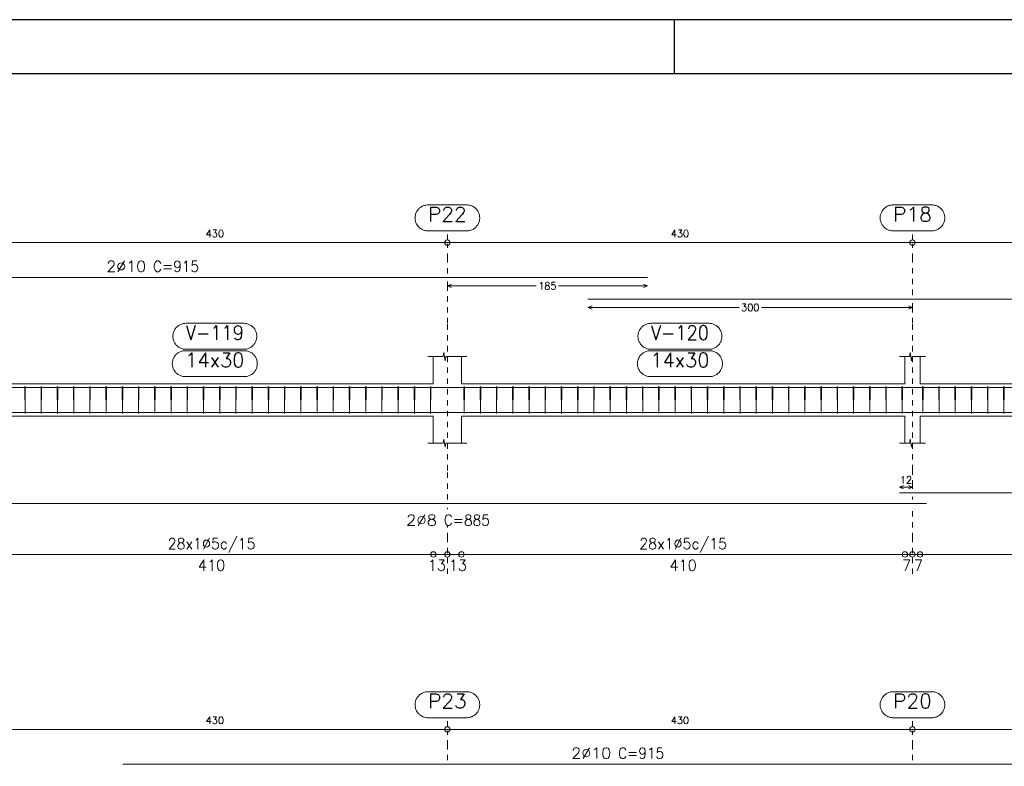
# Model space of a CAD drawing. Header units: millimetres. Extents: x -80 to 444, y 0 to 170.
# Tile 45 of 133: x 112 to 130, y 46 to 59. Entities that reach past the tile are written whole.
import ezdxf
from ezdxf.enums import TextEntityAlignment as Align

# ---------------------------------------------------------------- set-up
doc = ezdxf.new("R2010")
doc.units = ezdxf.units.MM
doc.linetypes.add('CYPE_PUNTO', pattern=[0.075, 0, -0.075])
for name, color, linetype, lineweight in [('ARM_DENTRO_VIGA', 4, 'Continuous', 15), ('ARM_ESTRIBOS', 3, 'Continuous', 0), ('ARM_TEXTOS', 3, 'Continuous', 0), ('COT_ARM', 3, 'Continuous', 0), ('COT_COTAS', 3, 'Continuous', 0), ('COT_EST', 3, 'Continuous', 0), ('COT_LIN_APOIOS', 2, 'CYPE_PUNTO', 0), ('COT_LIN_AUX_COTA', 2, 'CYPE_PUNTO', 0), ('REF_NOME', 3, 'Continuous', 0), ('REF_REFERENCIA', 3, 'Continuous', 0), ('SEC_CONTORNOS', 2, 'Continuous', 9), ('TEXTO_COT_ARM', 3, 'Continuous', 0), ('TEXTO_REF_NOME', 3, 'Continuous', 0), ('TEXTO_REF_REFERENCIA', 3, 'Continuous', 0), ('TXT_COMP', 3, 'Continuous', 0), ('TXT_EST', 3, 'Continuous', 0)]:
    doc.layers.add(name, color=color, linetype=linetype, lineweight=lineweight)
doc.styles.add('CYPETXT', font='romans', dxfattribs={"height": 0.2})

msp = doc.modelspace()

# ---------------------------------------------------------------- linework, layer by layer
at = {"color": 1}
msp.add_line((124.1, 58.4), (124.1, 59.4), dxfattribs=at)
at = {"color": 2}
msp.add_lwpolyline([(90, 59.4), (90, 0), (174.1, 0), (174.1, 59.4)], close=True, dxfattribs=at)
at = {"color": 6}
msp.add_lwpolyline([(92.5, 58.4), (92.5, 1), (173.1, 1), (173.1, 58.4)], close=True, dxfattribs=at)
at = {"layer": 'ARM_DENTRO_VIGA'}
for points in [[(105.298, 54.6341), (123.598, 54.6341)], [(122.498, 54.2341), (140.798, 54.2341)], [(105.298, 52.6006), (123.598, 52.6006)], [(122.498, 52.6006), (140.798, 52.6006)], [(111.059, 52.1386), (128.759, 52.1386)], [(128.259, 52.1386), (145.959, 52.1386)], [(128.259, 50.6531), (145.959, 50.6531)], [(111.059, 50.4531), (128.759, 50.4531)], [(113.898, 45.6341), (132.198, 45.6341)]]:
    msp.add_lwpolyline(points, dxfattribs=at)
at = {"layer": 'ARM_ESTRIBOS'}
for points in [[(112.094, 52.5716), (112.094, 52.6206), (112.089, 52.1206), (112.084, 52.6206), (112.084, 52.5906), (112.084, 52.5416)], [(112.394, 52.5716), (112.394, 52.6206), (112.389, 52.1206), (112.384, 52.6206), (112.384, 52.5906), (112.384, 52.5416)], [(112.694, 52.5716), (112.694, 52.6206), (112.689, 52.1206), (112.684, 52.6206), (112.684, 52.5906), (112.684, 52.5416)], [(112.994, 52.5716), (112.994, 52.6206), (112.989, 52.1206), (112.984, 52.6206), (112.984, 52.5906), (112.984, 52.5416)], [(113.294, 52.5716), (113.294, 52.6206), (113.289, 52.1206), (113.284, 52.6206), (113.284, 52.5906), (113.284, 52.5416)], [(113.594, 52.5716), (113.594, 52.6206), (113.589, 52.1206), (113.584, 52.6206), (113.584, 52.5906), (113.584, 52.5416)], [(113.894, 52.5716), (113.894, 52.6206), (113.889, 52.1206), (113.884, 52.6206), (113.884, 52.5906), (113.884, 52.5416)], [(114.194, 52.5716), (114.194, 52.6206), (114.189, 52.1206), (114.184, 52.6206), (114.184, 52.5906), (114.184, 52.5416)], [(114.494, 52.5716), (114.494, 52.6206), (114.489, 52.1206), (114.484, 52.6206), (114.484, 52.5906), (114.484, 52.5416)], [(114.794, 52.5716), (114.794, 52.6206), (114.789, 52.1206), (114.784, 52.6206), (114.784, 52.5906), (114.784, 52.5416)], [(115.094, 52.5716), (115.094, 52.6206), (115.089, 52.1206), (115.084, 52.6206), (115.084, 52.5906), (115.084, 52.5416)], [(115.394, 52.5716), (115.394, 52.6206), (115.389, 52.1206), (115.384, 52.6206), (115.384, 52.5906), (115.384, 52.5416)], [(115.694, 52.5716), (115.694, 52.6206), (115.689, 52.1206), (115.684, 52.6206), (115.684, 52.5906), (115.684, 52.5416)], [(115.994, 52.5716), (115.994, 52.6206), (115.989, 52.1206), (115.984, 52.6206), (115.984, 52.5906), (115.984, 52.5416)], [(116.294, 52.5716), (116.294, 52.6206), (116.289, 52.1206), (116.284, 52.6206), (116.284, 52.5906), (116.284, 52.5416)], [(116.594, 52.5716), (116.594, 52.6206), (116.589, 52.1206), (116.584, 52.6206), (116.584, 52.5906), (116.584, 52.5416)], [(116.894, 52.5716), (116.894, 52.6206), (116.889, 52.1206), (116.884, 52.6206), (116.884, 52.5906), (116.884, 52.5416)], [(117.194, 52.5716), (117.194, 52.6206), (117.189, 52.1206), (117.184, 52.6206), (117.184, 52.5906), (117.184, 52.5416)], [(117.494, 52.5716), (117.494, 52.6206), (117.489, 52.1206), (117.484, 52.6206), (117.484, 52.5906), (117.484, 52.5416)], [(117.794, 52.5716), (117.794, 52.6206), (117.789, 52.1206), (117.784, 52.6206), (117.784, 52.5906), (117.784, 52.5416)], [(118.094, 52.5716), (118.094, 52.6206), (118.089, 52.1206), (118.084, 52.6206), (118.084, 52.5906), (118.084, 52.5416)], [(118.394, 52.5716), (118.394, 52.6206), (118.389, 52.1206), (118.384, 52.6206), (118.384, 52.5906), (118.384, 52.5416)], [(118.694, 52.5716), (118.694, 52.6206), (118.689, 52.1206), (118.684, 52.6206), (118.684, 52.5906), (118.684, 52.5416)], [(118.994, 52.5716), (118.994, 52.6206), (118.989, 52.1206), (118.984, 52.6206), (118.984, 52.5906), (118.984, 52.5416)], [(119.294, 52.5716), (119.294, 52.6206), (119.289, 52.1206), (119.284, 52.6206), (119.284, 52.5906), (119.284, 52.5416)], [(119.594, 52.5716), (119.594, 52.6206), (119.589, 52.1206), (119.584, 52.6206), (119.584, 52.5906), (119.584, 52.5416)], [(120.214, 52.5716), (120.214, 52.6206), (120.209, 52.1206), (120.204, 52.6206), (120.204, 52.5906), (120.204, 52.5416)], [(120.514, 52.5716), (120.514, 52.6206), (120.509, 52.1206), (120.504, 52.6206), (120.504, 52.5906), (120.504, 52.5416)], [(120.814, 52.5716), (120.814, 52.6206), (120.809, 52.1206), (120.804, 52.6206), (120.804, 52.5906), (120.804, 52.5416)], [(121.114, 52.5716), (121.114, 52.6206), (121.109, 52.1206), (121.104, 52.6206), (121.104, 52.5906), (121.104, 52.5416)], [(121.414, 52.5716), (121.414, 52.6206), (121.409, 52.1206), (121.404, 52.6206), (121.404, 52.5906), (121.404, 52.5416)], [(121.714, 52.5716), (121.714, 52.6206), (121.709, 52.1206), (121.704, 52.6206), (121.704, 52.5906), (121.704, 52.5416)], [(122.014, 52.5716), (122.014, 52.6206), (122.009, 52.1206), (122.004, 52.6206), (122.004, 52.5906), (122.004, 52.5416)], [(122.314, 52.5716), (122.314, 52.6206), (122.309, 52.1206), (122.304, 52.6206), (122.304, 52.5906), (122.304, 52.5416)], [(122.614, 52.5716), (122.614, 52.6206), (122.609, 52.1206), (122.604, 52.6206), (122.604, 52.5906), (122.604, 52.5416)], [(122.914, 52.5716), (122.914, 52.6206), (122.909, 52.1206), (122.904, 52.6206), (122.904, 52.5906), (122.904, 52.5416)], [(123.214, 52.5716), (123.214, 52.6206), (123.209, 52.1206), (123.204, 52.6206), (123.204, 52.5906), (123.204, 52.5416)], [(123.514, 52.5716), (123.514, 52.6206), (123.509, 52.1206), (123.504, 52.6206), (123.504, 52.5906), (123.504, 52.5416)], [(123.814, 52.5716), (123.814, 52.6206), (123.809, 52.1206), (123.804, 52.6206), (123.804, 52.5906), (123.804, 52.5416)], [(124.114, 52.5716), (124.114, 52.6206), (124.109, 52.1206), (124.104, 52.6206), (124.104, 52.5906), (124.104, 52.5416)], [(124.414, 52.5716), (124.414, 52.6206), (124.409, 52.1206), (124.404, 52.6206), (124.404, 52.5906), (124.404, 52.5416)], [(124.714, 52.5716), (124.714, 52.6206), (124.709, 52.1206), (124.704, 52.6206), (124.704, 52.5906), (124.704, 52.5416)], [(125.014, 52.5716), (125.014, 52.6206), (125.009, 52.1206), (125.004, 52.6206), (125.004, 52.5906), (125.004, 52.5416)], [(125.314, 52.5716), (125.314, 52.6206), (125.309, 52.1206), (125.304, 52.6206), (125.304, 52.5906), (125.304, 52.5416)], [(125.614, 52.5716), (125.614, 52.6206), (125.609, 52.1206), (125.604, 52.6206), (125.604, 52.5906), (125.604, 52.5416)], [(125.914, 52.5716), (125.914, 52.6206), (125.909, 52.1206), (125.904, 52.6206), (125.904, 52.5906), (125.904, 52.5416)], [(126.214, 52.5716), (126.214, 52.6206), (126.209, 52.1206), (126.204, 52.6206), (126.204, 52.5906), (126.204, 52.5416)], [(126.514, 52.5716), (126.514, 52.6206), (126.509, 52.1206), (126.504, 52.6206), (126.504, 52.5906), (126.504, 52.5416)], [(126.814, 52.5716), (126.814, 52.6206), (126.809, 52.1206), (126.804, 52.6206), (126.804, 52.5906), (126.804, 52.5416)], [(127.114, 52.5716), (127.114, 52.6206), (127.109, 52.1206), (127.104, 52.6206), (127.104, 52.5906), (127.104, 52.5416)], [(127.414, 52.5716), (127.414, 52.6206), (127.409, 52.1206), (127.404, 52.6206), (127.404, 52.5906), (127.404, 52.5416)], [(127.714, 52.5716), (127.714, 52.6206), (127.709, 52.1206), (127.704, 52.6206), (127.704, 52.5906), (127.704, 52.5416)], [(128.014, 52.5716), (128.014, 52.6206), (128.009, 52.1206), (128.004, 52.6206), (128.004, 52.5906), (128.004, 52.5416)], [(128.314, 52.5716), (128.314, 52.6206), (128.309, 52.1206), (128.304, 52.6206), (128.304, 52.5906), (128.304, 52.5416)], [(128.694, 52.5716), (128.694, 52.6206), (128.689, 52.1206), (128.684, 52.6206), (128.684, 52.5906), (128.684, 52.5416)], [(128.994, 52.5716), (128.994, 52.6206), (128.989, 52.1206), (128.984, 52.6206), (128.984, 52.5906), (128.984, 52.5416)], [(129.294, 52.5716), (129.294, 52.6206), (129.289, 52.1206), (129.284, 52.6206), (129.284, 52.5906), (129.284, 52.5416)], [(129.594, 52.5716), (129.594, 52.6206), (129.589, 52.1206), (129.584, 52.6206), (129.584, 52.5906), (129.584, 52.5416)], [(129.894, 52.5716), (129.894, 52.6206), (129.889, 52.1206), (129.884, 52.6206), (129.884, 52.5906), (129.884, 52.5416)], [(130.194, 52.5716), (130.194, 52.6206), (130.189, 52.1206), (130.184, 52.6206), (130.184, 52.5906), (130.184, 52.5416)]]:
    msp.add_lwpolyline(points, dxfattribs=at)
at = {"layer": 'COT_ARM'}
for p, q in [((119.898, 54.4791), (119.973, 54.5091)), ((119.898, 54.4791), (119.973, 54.4491)), ((119.898, 54.4791), (121.5425, 54.4791)), ((121.9535, 54.4791), (123.598, 54.4791)), ((123.598, 54.4791), (123.523, 54.5091)), ((123.598, 54.4791), (123.523, 54.4491)), ((122.498, 54.0791), (122.573, 54.1091)), ((122.498, 54.0791), (122.573, 54.0491)), ((122.498, 54.0791), (125.2925, 54.0791)), ((125.7035, 54.0791), (128.498, 54.0791)), ((128.498, 54.0791), (128.423, 54.1091)), ((128.498, 54.0791), (128.423, 54.0491)), ((128.259, 50.7581), (128.334, 50.7881)), ((128.259, 50.7581), (128.334, 50.7281)), ((128.259, 50.7581), (128.498, 50.7581)), ((128.498, 50.7581), (128.423, 50.7881)), ((128.498, 50.7581), (128.423, 50.7281))]:
    msp.add_line(p, q, dxfattribs=at)
at = {"layer": 'COT_COTAS'}
for points in [[(93.808, 55.2791), (102.698, 55.2791), (111.298, 55.2791), (119.898, 55.2791), (128.498, 55.2791), (137.098, 55.2791), (145.698, 55.2791), (154.298, 55.2791), (163.188, 55.2791)], [(93.808, 46.2791), (102.698, 46.2791), (111.298, 46.2791), (119.898, 46.2791), (128.498, 46.2791), (137.098, 46.2791), (145.698, 46.2791), (154.298, 46.2791), (163.188, 46.2791)]]:
    msp.add_lwpolyline(points, dxfattribs=at)
for centre in [(119.898, 55.2791), (128.498, 55.2791), (119.898, 46.2791), (128.498, 46.2791)]:
    msp.add_circle(centre, 0.05, dxfattribs=at)
at = {"layer": 'COT_EST'}
msp.add_lwpolyline([(93.808, 49.5131), (94.238, 49.5131), (102.438, 49.5131), (102.698, 49.5131), (102.958, 49.5131), (111.158, 49.5131), (111.298, 49.5131), (111.438, 49.5131), (119.638, 49.5131), (119.898, 49.5131), (120.158, 49.5131), (128.358, 49.5131), (128.498, 49.5131), (128.638, 49.5131), (136.838, 49.5131)], dxfattribs=at)
for centre in [(119.638, 49.5131), (119.898, 49.5131), (120.158, 49.5131), (128.358, 49.5131), (128.498, 49.5131), (128.638, 49.5131)]:
    msp.add_circle(centre, 0.05, dxfattribs=at)
at = {"layer": 'COT_LIN_APOIOS'}
for p, q in [((128.498, 50.5281), (128.498, 50.5781)), ((119.898, 50.3481), (119.898, 50.3781)), ((119.898, 49.1531), (119.898, 49.4881)), ((128.498, 49.1531), (128.498, 49.4881))]:
    msp.add_line(p, q, dxfattribs=at)
for points in [[(119.898, 54.7091), (119.898, 54.9791), (119.898, 55.2541)], [(128.498, 54.3091), (128.498, 54.9791), (128.498, 55.2541)], [(119.898, 50.5281), (119.898, 51.0681), (119.898, 53.7866), (119.898, 54.4491), (119.898, 54.5091), (119.898, 54.5591)], [(128.498, 50.7281), (128.498, 50.7881), (128.498, 51.0681), (128.498, 53.7866), (128.498, 54.0491), (128.498, 54.1091), (128.498, 54.1591)], [(128.498, 49.5381), (128.498, 49.8131), (128.498, 50.3781)], [(119.898, 49.5381), (119.898, 49.8131), (119.898, 50.0481)], [(119.898, 45.7091), (119.898, 45.9791), (119.898, 46.2541)], [(128.498, 45.7091), (128.498, 45.9791), (128.498, 46.2541)]]:
    msp.add_lwpolyline(points, dxfattribs=at)
at = {"layer": 'COT_LIN_AUX_COTA'}
for p, q in [((119.898, 55.3291), (119.898, 55.4953)), ((128.498, 55.3291), (128.498, 55.4953)), ((119.898, 46.3291), (119.898, 46.4953)), ((128.498, 46.3291), (128.498, 46.4953))]:
    msp.add_line(p, q, dxfattribs=at)
at = {"layer": 'REF_NOME'}
for points in [[(116.134, 53.7866), (116.15, 53.7861), (116.166, 53.7845), (116.1818, 53.7818), (116.1974, 53.7781), (116.2127, 53.7733), (116.2277, 53.7676), (116.2422, 53.7608), (116.2563, 53.7531), (116.2698, 53.7445), (116.2827, 53.7349), (116.295, 53.7246), (116.3065, 53.7134), (116.3173, 53.7015), (116.3272, 53.689), (116.3363, 53.6757), (116.3445, 53.6619), (116.3517, 53.6476), (116.358, 53.6329), (116.3632, 53.6177), (116.3675, 53.6022), (116.3707, 53.5865), (116.3728, 53.5706), (116.3739, 53.5546), (116.3739, 53.5386), (116.3728, 53.5226), (116.3707, 53.5067), (116.3675, 53.491), (116.3632, 53.4755), (116.358, 53.4603), (116.3517, 53.4456), (116.3445, 53.4313), (116.3363, 53.4175), (116.3272, 53.4042), (116.3173, 53.3916), (116.3065, 53.3798), (116.295, 53.3686), (116.2827, 53.3582), (116.2698, 53.3487), (116.2563, 53.3401), (116.2422, 53.3324), (116.2277, 53.3256), (116.2127, 53.3199), (116.1974, 53.3151), (116.1818, 53.3114), (116.166, 53.3087), (116.15, 53.3071), (116.134, 53.3066), (115.062, 53.3066), (115.046, 53.3071), (115.03, 53.3087), (115.0142, 53.3114), (114.9986, 53.3151), (114.9833, 53.3199), (114.9683, 53.3256), (114.9538, 53.3324), (114.9397, 53.3401), (114.9262, 53.3487), (114.9133, 53.3582), (114.901, 53.3686), (114.8895, 53.3798), (114.8787, 53.3916), (114.8688, 53.4042), (114.8597, 53.4175), (114.8515, 53.4313), (114.8443, 53.4456), (114.838, 53.4603), (114.8328, 53.4755), (114.8285, 53.491), (114.8253, 53.5067), (114.8232, 53.5226), (114.8221, 53.5386), (114.8221, 53.5546), (114.8232, 53.5706), (114.8253, 53.5865), (114.8285, 53.6022), (114.8328, 53.6177), (114.838, 53.6329), (114.8443, 53.6476), (114.8515, 53.6619), (114.8597, 53.6757), (114.8688, 53.689), (114.8787, 53.7015), (114.8895, 53.7134), (114.901, 53.7246), (114.9133, 53.7349), (114.9262, 53.7445), (114.9397, 53.7531), (114.9538, 53.7608), (114.9683, 53.7676), (114.9833, 53.7733), (114.9986, 53.7781), (115.0142, 53.7818), (115.03, 53.7845), (115.046, 53.7861), (115.062, 53.7866), (116.134, 53.7866)], [(124.734, 53.7866), (124.75, 53.7861), (124.766, 53.7845), (124.7818, 53.7818), (124.7974, 53.7781), (124.8127, 53.7733), (124.8277, 53.7676), (124.8422, 53.7608), (124.8563, 53.7531), (124.8698, 53.7445), (124.8827, 53.7349), (124.895, 53.7246), (124.9065, 53.7134), (124.9173, 53.7015), (124.9272, 53.689), (124.9363, 53.6757), (124.9445, 53.6619), (124.9517, 53.6476), (124.958, 53.6329), (124.9632, 53.6177), (124.9675, 53.6022), (124.9707, 53.5865), (124.9728, 53.5706), (124.9739, 53.5546), (124.9739, 53.5386), (124.9728, 53.5226), (124.9707, 53.5067), (124.9675, 53.491), (124.9632, 53.4755), (124.958, 53.4603), (124.9517, 53.4456), (124.9445, 53.4313), (124.9363, 53.4175), (124.9272, 53.4042), (124.9173, 53.3916), (124.9065, 53.3798), (124.895, 53.3686), (124.8827, 53.3582), (124.8698, 53.3487), (124.8563, 53.3401), (124.8422, 53.3324), (124.8277, 53.3256), (124.8127, 53.3199), (124.7974, 53.3151), (124.7818, 53.3114), (124.766, 53.3087), (124.75, 53.3071), (124.734, 53.3066), (123.662, 53.3066), (123.646, 53.3071), (123.63, 53.3087), (123.6142, 53.3114), (123.5986, 53.3151), (123.5833, 53.3199), (123.5683, 53.3256), (123.5538, 53.3324), (123.5397, 53.3401), (123.5262, 53.3487), (123.5133, 53.3582), (123.501, 53.3686), (123.4895, 53.3798), (123.4787, 53.3916), (123.4688, 53.4042), (123.4597, 53.4175), (123.4515, 53.4313), (123.4443, 53.4456), (123.438, 53.4603), (123.4328, 53.4755), (123.4285, 53.491), (123.4253, 53.5067), (123.4232, 53.5226), (123.4221, 53.5386), (123.4221, 53.5546), (123.4232, 53.5706), (123.4253, 53.5865), (123.4285, 53.6022), (123.4328, 53.6177), (123.438, 53.6329), (123.4443, 53.6476), (123.4515, 53.6619), (123.4597, 53.6757), (123.4688, 53.689), (123.4787, 53.7015), (123.4895, 53.7134), (123.501, 53.7246), (123.5133, 53.7349), (123.5262, 53.7445), (123.5397, 53.7531), (123.5538, 53.7608), (123.5683, 53.7676), (123.5833, 53.7733), (123.5986, 53.7781), (123.6142, 53.7818), (123.63, 53.7845), (123.646, 53.7861), (123.662, 53.7866), (124.734, 53.7866)], [(116.144, 53.2806), (116.16, 53.2801), (116.176, 53.2785), (116.1918, 53.2758), (116.2074, 53.2721), (116.2227, 53.2673), (116.2377, 53.2616), (116.2522, 53.2548), (116.2663, 53.2471), (116.2798, 53.2385), (116.2927, 53.2289), (116.305, 53.2186), (116.3165, 53.2074), (116.3273, 53.1955), (116.3372, 53.183), (116.3463, 53.1697), (116.3545, 53.1559), (116.3617, 53.1416), (116.368, 53.1269), (116.3732, 53.1117), (116.3775, 53.0962), (116.3807, 53.0805), (116.3828, 53.0646), (116.3839, 53.0486), (116.3839, 53.0326), (116.3828, 53.0166), (116.3807, 53.0007), (116.3775, 52.985), (116.3732, 52.9695), (116.368, 52.9543), (116.3617, 52.9396), (116.3545, 52.9253), (116.3463, 52.9115), (116.3372, 52.8982), (116.3273, 52.8856), (116.3165, 52.8738), (116.305, 52.8626), (116.2927, 52.8522), (116.2798, 52.8427), (116.2663, 52.8341), (116.2522, 52.8264), (116.2377, 52.8196), (116.2227, 52.8139), (116.2074, 52.8091), (116.1918, 52.8054), (116.176, 52.8027), (116.16, 52.8011), (116.144, 52.8006), (115.052, 52.8006), (115.036, 52.8011), (115.02, 52.8027), (115.0042, 52.8054), (114.9886, 52.8091), (114.9733, 52.8139), (114.9583, 52.8196), (114.9438, 52.8264), (114.9297, 52.8341), (114.9162, 52.8427), (114.9033, 52.8522), (114.891, 52.8626), (114.8795, 52.8738), (114.8687, 52.8856), (114.8588, 52.8982), (114.8497, 52.9115), (114.8415, 52.9253), (114.8343, 52.9396), (114.828, 52.9543), (114.8228, 52.9695), (114.8185, 52.985), (114.8153, 53.0007), (114.8132, 53.0166), (114.8121, 53.0326), (114.8121, 53.0486), (114.8132, 53.0646), (114.8153, 53.0805), (114.8185, 53.0962), (114.8228, 53.1117), (114.828, 53.1269), (114.8343, 53.1416), (114.8415, 53.1559), (114.8497, 53.1697), (114.8588, 53.183), (114.8687, 53.1955), (114.8795, 53.2074), (114.891, 53.2186), (114.9033, 53.2289), (114.9162, 53.2385), (114.9297, 53.2471), (114.9438, 53.2548), (114.9583, 53.2616), (114.9733, 53.2673), (114.9886, 53.2721), (115.0042, 53.2758), (115.02, 53.2785), (115.036, 53.2801), (115.052, 53.2806), (116.144, 53.2806)], [(124.744, 53.2806), (124.76, 53.2801), (124.776, 53.2785), (124.7918, 53.2758), (124.8074, 53.2721), (124.8227, 53.2673), (124.8377, 53.2616), (124.8522, 53.2548), (124.8663, 53.2471), (124.8798, 53.2385), (124.8927, 53.2289), (124.905, 53.2186), (124.9165, 53.2074), (124.9273, 53.1955), (124.9372, 53.183), (124.9463, 53.1697), (124.9545, 53.1559), (124.9617, 53.1416), (124.968, 53.1269), (124.9732, 53.1117), (124.9775, 53.0962), (124.9807, 53.0805), (124.9828, 53.0646), (124.9839, 53.0486), (124.9839, 53.0326), (124.9828, 53.0166), (124.9807, 53.0007), (124.9775, 52.985), (124.9732, 52.9695), (124.968, 52.9543), (124.9617, 52.9396), (124.9545, 52.9253), (124.9463, 52.9115), (124.9372, 52.8982), (124.9273, 52.8856), (124.9165, 52.8738), (124.905, 52.8626), (124.8927, 52.8522), (124.8798, 52.8427), (124.8663, 52.8341), (124.8522, 52.8264), (124.8377, 52.8196), (124.8227, 52.8139), (124.8074, 52.8091), (124.7918, 52.8054), (124.776, 52.8027), (124.76, 52.8011), (124.744, 52.8006), (123.652, 52.8006), (123.636, 52.8011), (123.62, 52.8027), (123.6042, 52.8054), (123.5886, 52.8091), (123.5733, 52.8139), (123.5583, 52.8196), (123.5438, 52.8264), (123.5297, 52.8341), (123.5162, 52.8427), (123.5033, 52.8522), (123.491, 52.8626), (123.4795, 52.8738), (123.4687, 52.8856), (123.4588, 52.8982), (123.4497, 52.9115), (123.4415, 52.9253), (123.4343, 52.9396), (123.428, 52.9543), (123.4228, 52.9695), (123.4185, 52.985), (123.4153, 53.0007), (123.4132, 53.0166), (123.4121, 53.0326), (123.4121, 53.0486), (123.4132, 53.0646), (123.4153, 53.0805), (123.4185, 53.0962), (123.4228, 53.1117), (123.428, 53.1269), (123.4343, 53.1416), (123.4415, 53.1559), (123.4497, 53.1697), (123.4588, 53.183), (123.4687, 53.1955), (123.4795, 53.2074), (123.491, 53.2186), (123.5033, 53.2289), (123.5162, 53.2385), (123.5297, 53.2471), (123.5438, 53.2548), (123.5583, 53.2616), (123.5733, 53.2673), (123.5886, 53.2721), (123.6042, 53.2758), (123.62, 53.2785), (123.636, 53.2801), (123.652, 53.2806), (124.744, 53.2806)]]:
    msp.add_lwpolyline(points, close=True, dxfattribs=at)
at = {"layer": 'REF_REFERENCIA'}
for points in [[(120.256, 55.9753), (120.272, 55.9747), (120.288, 55.9731), (120.3038, 55.9705), (120.3194, 55.9668), (120.3347, 55.962), (120.3497, 55.9562), (120.3642, 55.9495), (120.3783, 55.9418), (120.3918, 55.9331), (120.4047, 55.9236), (120.417, 55.9133), (120.4285, 55.9021), (120.4393, 55.8902), (120.4492, 55.8776), (120.4583, 55.8644), (120.4665, 55.8506), (120.4737, 55.8363), (120.48, 55.8215), (120.4852, 55.8064), (120.4895, 55.7909), (120.4927, 55.7752), (120.4948, 55.7593), (120.4959, 55.7433), (120.4959, 55.7273), (120.4948, 55.7113), (120.4927, 55.6954), (120.4895, 55.6796), (120.4852, 55.6642), (120.48, 55.649), (120.4737, 55.6343), (120.4665, 55.6199), (120.4583, 55.6061), (120.4492, 55.5929), (120.4393, 55.5803), (120.4285, 55.5684), (120.417, 55.5573), (120.4047, 55.5469), (120.3918, 55.5374), (120.3783, 55.5288), (120.3642, 55.5211), (120.3497, 55.5143), (120.3347, 55.5086), (120.3194, 55.5038), (120.3038, 55.5001), (120.288, 55.4974), (120.272, 55.4958), (120.256, 55.4953), (119.54, 55.4953), (119.524, 55.4958), (119.508, 55.4974), (119.4922, 55.5001), (119.4766, 55.5038), (119.4613, 55.5086), (119.4463, 55.5143), (119.4318, 55.5211), (119.4177, 55.5288), (119.4042, 55.5374), (119.3913, 55.5469), (119.379, 55.5573), (119.3675, 55.5684), (119.3567, 55.5803), (119.3468, 55.5929), (119.3377, 55.6061), (119.3295, 55.6199), (119.3223, 55.6343), (119.316, 55.649), (119.3108, 55.6642), (119.3065, 55.6796), (119.3033, 55.6954), (119.3012, 55.7113), (119.3001, 55.7273), (119.3001, 55.7433), (119.3012, 55.7593), (119.3033, 55.7752), (119.3065, 55.7909), (119.3108, 55.8064), (119.316, 55.8215), (119.3223, 55.8363), (119.3295, 55.8506), (119.3377, 55.8644), (119.3468, 55.8776), (119.3567, 55.8902), (119.3675, 55.9021), (119.379, 55.9133), (119.3913, 55.9236), (119.4042, 55.9331), (119.4177, 55.9418), (119.4318, 55.9495), (119.4463, 55.9562), (119.4613, 55.962), (119.4766, 55.9668), (119.4922, 55.9705), (119.508, 55.9731), (119.524, 55.9747), (119.54, 55.9753), (120.256, 55.9753)], [(128.856, 55.9753), (128.872, 55.9747), (128.888, 55.9731), (128.9038, 55.9705), (128.9194, 55.9668), (128.9347, 55.962), (128.9497, 55.9562), (128.9642, 55.9495), (128.9783, 55.9418), (128.9918, 55.9331), (129.0047, 55.9236), (129.017, 55.9133), (129.0285, 55.9021), (129.0393, 55.8902), (129.0492, 55.8776), (129.0583, 55.8644), (129.0665, 55.8506), (129.0737, 55.8363), (129.08, 55.8215), (129.0852, 55.8064), (129.0895, 55.7909), (129.0927, 55.7752), (129.0948, 55.7593), (129.0959, 55.7433), (129.0959, 55.7273), (129.0948, 55.7113), (129.0927, 55.6954), (129.0895, 55.6796), (129.0852, 55.6642), (129.08, 55.649), (129.0737, 55.6343), (129.0665, 55.6199), (129.0583, 55.6061), (129.0492, 55.5929), (129.0393, 55.5803), (129.0285, 55.5684), (129.017, 55.5573), (129.0047, 55.5469), (128.9918, 55.5374), (128.9783, 55.5288), (128.9642, 55.5211), (128.9497, 55.5143), (128.9347, 55.5086), (128.9194, 55.5038), (128.9038, 55.5001), (128.888, 55.4974), (128.872, 55.4958), (128.856, 55.4953), (128.14, 55.4953), (128.124, 55.4958), (128.108, 55.4974), (128.0922, 55.5001), (128.0766, 55.5038), (128.0613, 55.5086), (128.0463, 55.5143), (128.0318, 55.5211), (128.0177, 55.5288), (128.0042, 55.5374), (127.9913, 55.5469), (127.979, 55.5573), (127.9675, 55.5684), (127.9567, 55.5803), (127.9468, 55.5929), (127.9377, 55.6061), (127.9295, 55.6199), (127.9223, 55.6343), (127.916, 55.649), (127.9108, 55.6642), (127.9065, 55.6796), (127.9033, 55.6954), (127.9012, 55.7113), (127.9001, 55.7273), (127.9001, 55.7433), (127.9012, 55.7593), (127.9033, 55.7752), (127.9065, 55.7909), (127.9108, 55.8064), (127.916, 55.8215), (127.9223, 55.8363), (127.9295, 55.8506), (127.9377, 55.8644), (127.9468, 55.8776), (127.9567, 55.8902), (127.9675, 55.9021), (127.979, 55.9133), (127.9913, 55.9236), (128.0042, 55.9331), (128.0177, 55.9418), (128.0318, 55.9495), (128.0463, 55.9562), (128.0613, 55.962), (128.0766, 55.9668), (128.0922, 55.9705), (128.108, 55.9731), (128.124, 55.9747), (128.14, 55.9753), (128.856, 55.9753)], [(120.256, 46.9753), (120.272, 46.9747), (120.288, 46.9731), (120.3038, 46.9705), (120.3194, 46.9668), (120.3347, 46.962), (120.3497, 46.9562), (120.3642, 46.9495), (120.3783, 46.9418), (120.3918, 46.9331), (120.4047, 46.9236), (120.417, 46.9133), (120.4285, 46.9021), (120.4393, 46.8902), (120.4492, 46.8776), (120.4583, 46.8644), (120.4665, 46.8506), (120.4737, 46.8363), (120.48, 46.8215), (120.4852, 46.8064), (120.4895, 46.7909), (120.4927, 46.7752), (120.4948, 46.7593), (120.4959, 46.7433), (120.4959, 46.7273), (120.4948, 46.7113), (120.4927, 46.6954), (120.4895, 46.6796), (120.4852, 46.6642), (120.48, 46.649), (120.4737, 46.6343), (120.4665, 46.6199), (120.4583, 46.6061), (120.4492, 46.5929), (120.4393, 46.5803), (120.4285, 46.5684), (120.417, 46.5573), (120.4047, 46.5469), (120.3918, 46.5374), (120.3783, 46.5288), (120.3642, 46.5211), (120.3497, 46.5143), (120.3347, 46.5086), (120.3194, 46.5038), (120.3038, 46.5001), (120.288, 46.4974), (120.272, 46.4958), (120.256, 46.4953), (119.54, 46.4953), (119.524, 46.4958), (119.508, 46.4974), (119.4922, 46.5001), (119.4766, 46.5038), (119.4613, 46.5086), (119.4463, 46.5143), (119.4318, 46.5211), (119.4177, 46.5288), (119.4042, 46.5374), (119.3913, 46.5469), (119.379, 46.5573), (119.3675, 46.5684), (119.3567, 46.5803), (119.3468, 46.5929), (119.3377, 46.6061), (119.3295, 46.6199), (119.3223, 46.6343), (119.316, 46.649), (119.3108, 46.6642), (119.3065, 46.6796), (119.3033, 46.6954), (119.3012, 46.7113), (119.3001, 46.7273), (119.3001, 46.7433), (119.3012, 46.7593), (119.3033, 46.7752), (119.3065, 46.7909), (119.3108, 46.8064), (119.316, 46.8215), (119.3223, 46.8363), (119.3295, 46.8506), (119.3377, 46.8644), (119.3468, 46.8776), (119.3567, 46.8902), (119.3675, 46.9021), (119.379, 46.9133), (119.3913, 46.9236), (119.4042, 46.9331), (119.4177, 46.9418), (119.4318, 46.9495), (119.4463, 46.9562), (119.4613, 46.962), (119.4766, 46.9668), (119.4922, 46.9705), (119.508, 46.9731), (119.524, 46.9747), (119.54, 46.9753), (120.256, 46.9753)], [(128.856, 46.9753), (128.872, 46.9747), (128.888, 46.9731), (128.9038, 46.9705), (128.9194, 46.9668), (128.9347, 46.962), (128.9497, 46.9562), (128.9642, 46.9495), (128.9783, 46.9418), (128.9918, 46.9331), (129.0047, 46.9236), (129.017, 46.9133), (129.0285, 46.9021), (129.0393, 46.8902), (129.0492, 46.8776), (129.0583, 46.8644), (129.0665, 46.8506), (129.0737, 46.8363), (129.08, 46.8215), (129.0852, 46.8064), (129.0895, 46.7909), (129.0927, 46.7752), (129.0948, 46.7593), (129.0959, 46.7433), (129.0959, 46.7273), (129.0948, 46.7113), (129.0927, 46.6954), (129.0895, 46.6796), (129.0852, 46.6642), (129.08, 46.649), (129.0737, 46.6343), (129.0665, 46.6199), (129.0583, 46.6061), (129.0492, 46.5929), (129.0393, 46.5803), (129.0285, 46.5684), (129.017, 46.5573), (129.0047, 46.5469), (128.9918, 46.5374), (128.9783, 46.5288), (128.9642, 46.5211), (128.9497, 46.5143), (128.9347, 46.5086), (128.9194, 46.5038), (128.9038, 46.5001), (128.888, 46.4974), (128.872, 46.4958), (128.856, 46.4953), (128.14, 46.4953), (128.124, 46.4958), (128.108, 46.4974), (128.0922, 46.5001), (128.0766, 46.5038), (128.0613, 46.5086), (128.0463, 46.5143), (128.0318, 46.5211), (128.0177, 46.5288), (128.0042, 46.5374), (127.9913, 46.5469), (127.979, 46.5573), (127.9675, 46.5684), (127.9567, 46.5803), (127.9468, 46.5929), (127.9377, 46.6061), (127.9295, 46.6199), (127.9223, 46.6343), (127.916, 46.649), (127.9108, 46.6642), (127.9065, 46.6796), (127.9033, 46.6954), (127.9012, 46.7113), (127.9001, 46.7273), (127.9001, 46.7433), (127.9012, 46.7593), (127.9033, 46.7752), (127.9065, 46.7909), (127.9108, 46.8064), (127.916, 46.8215), (127.9223, 46.8363), (127.9295, 46.8506), (127.9377, 46.8644), (127.9468, 46.8776), (127.9567, 46.8902), (127.9675, 46.9021), (127.979, 46.9133), (127.9913, 46.9236), (128.0042, 46.9331), (128.0177, 46.9418), (128.0318, 46.9495), (128.0463, 46.9562), (128.0613, 46.962), (128.0766, 46.9668), (128.0922, 46.9705), (128.108, 46.9731), (128.124, 46.9747), (128.14, 46.9753), (128.856, 46.9753)]]:
    msp.add_lwpolyline(points, close=True, dxfattribs=at)
at = {"layer": 'SEC_CONTORNOS'}
for p, q in [((119.638, 52.6706), (119.638, 53.1706)), ((120.158, 52.6706), (120.158, 53.1706)), ((128.358, 52.6706), (128.358, 53.1706)), ((128.638, 52.6706), (128.638, 53.1706)), ((111.438, 52.6706), (119.638, 52.6706)), ((120.158, 52.6706), (128.358, 52.6706)), ((128.638, 52.6706), (136.838, 52.6706)), ((111.438, 52.0706), (119.638, 52.0706)), ((119.638, 51.5706), (119.638, 52.0706)), ((120.158, 52.0706), (128.358, 52.0706)), ((120.158, 51.5706), (120.158, 52.0706)), ((128.358, 51.5706), (128.358, 52.0706)), ((128.638, 52.0706), (136.838, 52.0706)), ((128.638, 51.5706), (128.638, 52.0706))]:
    msp.add_line(p, q, dxfattribs=at)
for points in [[(119.538, 53.1706), (119.821, 53.1706), (119.8335, 53.2456), (119.8585, 53.0956), (119.871, 53.1706), (120.258, 53.1706)], [(128.258, 53.1706), (128.445, 53.1706), (128.4575, 53.2456), (128.4825, 53.0956), (128.495, 53.1706), (128.738, 53.1706)], [(119.538, 51.5706), (119.821, 51.5706), (119.8335, 51.6456), (119.8585, 51.4956), (119.871, 51.5706), (120.258, 51.5706)], [(128.258, 51.5706), (128.445, 51.5706), (128.4575, 51.6456), (128.4825, 51.4956), (128.495, 51.5706), (128.738, 51.5706)]]:
    msp.add_lwpolyline(points, dxfattribs=at)

# ---------------------------------------------------------------- texts
at = {"layer": 'ARM_TEXTOS', "style": 'CYPETXT'}
for s, width, p, p2 in [('2%%c10', 1.019605, (113.59, 54.7391), (114.328, 54.7391)), ('2%%c8', 1.06875, (119.135, 50.0481), (119.705, 50.0481)), ('2%%c10', 1.019605, (122.19, 45.7391), (122.928, 45.7391))]:
    msp.add_text(s, height=0.2, dxfattribs=dict(at, width=width)).set_placement(p, p2, align=Align.FIT)
at = {"layer": 'COT_COTAS', "style": 'CYPETXT', "width": 0.928421}
for p, p2 in [((115.43, 55.3791), (115.766, 55.3791)), ((124.03, 55.3791), (124.366, 55.3791)), ((115.43, 46.3791), (115.766, 46.3791)), ((124.03, 46.3791), (124.366, 46.3791))]:
    msp.add_text('430', height=0.13333, dxfattribs=at).set_placement(p, p2, align=Align.FIT)
at = {"layer": 'COT_EST', "style": 'CYPETXT'}
for s, width, p, p2 in [('410', 0.928421, (115.286, 49.2131), (115.79, 49.2131)), ('13', 0.953514, (119.537, 49.2131), (119.873, 49.2131)), ('13', 0.953514, (119.923, 49.2131), (120.259, 49.2131)), ('410', 0.928421, (124.006, 49.2131), (124.51, 49.2131)), ('7', 1.037647, (128.305, 49.2131), (128.473, 49.2131)), ('7', 1.037647, (128.523, 49.2131), (128.691, 49.2131))]:
    msp.add_text(s, height=0.2, dxfattribs=dict(at, width=width)).set_placement(p, p2, align=Align.FIT)
at = {"layer": 'TEXTO_COT_ARM', "style": 'CYPETXT'}
for s, width, p, p2 in [('185', 0.928421, (121.58, 54.4124), (121.916, 54.4124)), ('300', 0.928421, (125.33, 54.0124), (125.666, 54.0124)), ('12', 0.953514, (128.2665, 50.8248), (128.4905, 50.8248))]:
    msp.add_text(s, height=0.13333, dxfattribs=dict(at, width=width)).set_placement(p, p2, align=Align.FIT)
at = {"layer": 'TEXTO_REF_NOME', "style": 'CYPETXT'}
for s, width, p, p2 in [('V-119', 0.8442, (115.062, 53.4799), (116.134, 53.4799)), ('V-120', 0.835842, (123.662, 53.4799), (124.734, 53.4799)), ('14x30', 0.91484, (115.052, 52.9739), (116.144, 52.9739)), ('14x30', 0.91484, (123.652, 52.9739), (124.744, 52.9739))]:
    msp.add_text(s, height=0.26667, dxfattribs=dict(at, width=width)).set_placement(p, p2, align=Align.FIT)
at = {"layer": 'TEXTO_REF_REFERENCIA', "style": 'CYPETXT', "width": 0.972155}
for s, p, p2 in [('P22', (119.54, 55.6686), (120.256, 55.6686)), ('P18', (128.14, 55.6686), (128.856, 55.6686)), ('P23', (119.54, 46.6686), (120.256, 46.6686)), ('P20', (128.14, 46.6686), (128.856, 46.6686))]:
    msp.add_text(s, height=0.26667, dxfattribs=at).set_placement(p, p2, align=Align.FIT)
at = {"layer": 'TXT_COMP', "style": 'CYPETXT', "width": 0.82152}
for s, p, p2 in [(' C=915', (114.328, 54.7391), (115.306, 54.7391)), (' C=885', (119.705, 50.0481), (120.683, 50.0481)), (' C=915', (122.928, 45.7391), (123.906, 45.7391))]:
    msp.add_text(s, height=0.2, dxfattribs=at).set_placement(p, p2, align=Align.FIT)
at = {"layer": 'TXT_EST', "style": 'CYPETXT', "width": 0.882979}
for p, p2 in [((114.7265, 49.6131), (116.3495, 49.6131)), ((123.4465, 49.6131), (125.0695, 49.6131))]:
    msp.add_text('28x1%%c5c/15', height=0.2, dxfattribs=at).set_placement(p, p2, align=Align.FIT)

doc.saveas('drawing.dxf')
